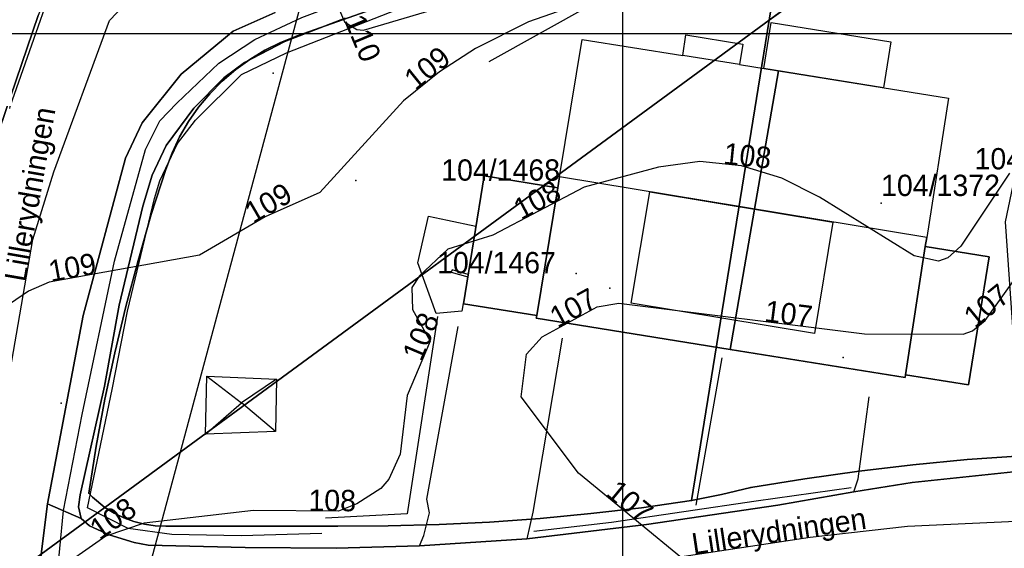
# Model space of a CAD drawing. Header units: metres. Extents: x 92348 to 92653, y 1600225 to 1600392.
# Tile 8 of 14: x 92472 to 92518, y 1600276 to 1600301. Entities that reach past the tile are written whole.
import ezdxf

# ---------------------------------------------------------------- set-up
doc = ezdxf.new("R2010")
doc.units = ezdxf.units.M
doc.header["$LTSCALE"] = 25.4
for name, color, linetype in [('Adresse', 10, 'Continuous'), ('AnnetVegarealAvgrensning', 10, 'Continuous'), ('ArealressursFlate', 10, 'Continuous'), ('ArealressursGrense', 10, 'Continuous'), ('Bygning', 10, 'Continuous'), ('Bygningsdelelinje', 10, 'Continuous'), ('Bygningslinje', 10, 'Continuous'), ('Eiendomsgrense', 10, 'Continuous'), ('elveg20.v_kartverket_255_veglenke', 10, 'Continuous'), ('GatenavnTekst', 10, 'Continuous'), ('Gidtekst', 10, 'Continuous'), ('Gjerde', 10, 'Continuous'), ('GnrBnrTekst', 10, 'Continuous'), ('Hekk', 10, 'Continuous'), ('HoydeTekst', 10, 'Continuous'), ('HøydeKurve', 10, 'Continuous'), ('Kumlokk', 10, 'Continuous'), ('Mast', 10, 'Continuous'), ('MurLoddrett', 10, 'Continuous'), ('Mønelinje', 10, 'Continuous'), ('Rutenett', 10, 'Continuous'), ('Takkant', 10, 'Continuous'), ('Taksprang', 10, 'Continuous'), ('TaksprangBunn', 10, 'Continuous'), ('Teig', 10, 'Continuous'), ('Teiggrensepunkt', 10, 'Continuous'), ('TrappBygg', 10, 'Continuous'), ('Trase', 10, 'Continuous'), ('VegAnnenAvgrensning', 10, 'Continuous'), ('Vegdekkekant', 10, 'Continuous'), ('VegFiktivGrense', 10, 'Continuous'), ('VegGåendeOgSyklende', 10, 'Continuous'), ('VegKjørende', 10, 'Continuous'), ('Veranda', 10, 'Continuous')]:
    doc.layers.add(name, color=color, linetype=linetype)

# ---------------------------------------------------------------- blocks, each defined once
blk = doc.blocks.new('Alle data_NTM 10_NN2000_FeatureWriter_6_0_FMEBLOCK1')
at = {"layer": 'ArealressursFlate'}
for points in [[(-11.28, 10.35), (-9.45, 15.69)], [(1.67, 15.83), (-0.31, 14.95), (-2.75, 12.94), (-4.58, 10.66), (-5.36, 8.99), (-7.35, 1.61), (-9.02, -7.23), (-9.54, -11.34)]]:
    blk.add_lwpolyline(points, dxfattribs=at)
blk = doc.blocks.new('Alle data_NTM 10_NN2000_FeatureWriter_6_0_FMEBLOCK2')
at = {"layer": 'VegKjørende'}
for points in [[(1.67, 15.83, 109.75), (-0.31, 14.95, 109.65), (-2.75, 12.94, 109.39), (-4.58, 10.66, 109.34), (-5.36, 8.99, 109.23), (-7.35, 1.61, 108.84), (-9.02, -7.23, 108.26), (-9.54, -11.34, 108.06)], [(-10.77, 11.42, 109.52), (-7.82, 19.85, 109.94)]]:
    blk.add_polyline3d(points, dxfattribs=at)

msp = doc.modelspace()

# ---------------------------------------------------------------- linework, layer by layer
at = {"layer": 'Adresse'}
for p in [(92499.409, 1600288.051), (92510.34, 1600284.793)]:
    msp.add_point(p, dxfattribs=at)
at = {"layer": 'AnnetVegarealAvgrensning'}
for points in [[(92490.47, 1600275.95, 107.31), (92490.67, 1600276.44, 107.29), (92490.94, 1600277.5, 107.13), (92490.82, 1600278.14, 107.06), (92492.28, 1600286.24, 107.06)], [(92497.17, 1600285.7, 106.92), (92495.79, 1600277.53, 107.15), (92495.51, 1600276.29, 107.16)], [(92510.85, 1600278.49, 106.57), (92511.05, 1600279.1, 106.6), (92511.57, 1600282.95, 106.68)]]:
    msp.add_polyline3d(points, dxfattribs=at)
at = {"layer": 'ArealressursFlate'}
for points in [[(92508.13, 1600333.53), (92503.53, 1600331.56), (92496.26, 1600328.42), (92494.5, 1600328.83), (92492.22, 1600329.11), (92490.22, 1600328.98), (92488.02, 1600328.5), (92486.41, 1600327.81), (92485.31, 1600327.2), (92483.41, 1600325.76), (92482.4, 1600324.73), (92482.12, 1600324.2), (92480.86, 1600321.85), (92479.46, 1600318.27), (92476.9, 1600311.69), (92475.21, 1600307.52), (92474.14, 1600304.83), (92473.78, 1600303.89), (92472.59, 1600300.84), (92470.76, 1600295.5)], [(92518.33, 1600279.43), (92513.59, 1600278.93), (92510.85, 1600278.49), (92507.28, 1600277.87), (92501.12, 1600276.96), (92495.51, 1600276.29), (92490.47, 1600275.95), (92486.56, 1600275.84), (92482.29, 1600275.88), (92477.74, 1600275.98), (92477.09, 1600276.11), (92475.92, 1600276.47), (92474.99, 1600276.89), (92474.61, 1600277.23), (92473.02, 1600277.92), (92474.69, 1600286.76), (92476.68, 1600294.14), (92477.46, 1600295.81), (92479.29, 1600298.09), (92481.73, 1600300.1), (92483.71, 1600300.98)], [(92472.5, 1600273.81), (92473.02, 1600277.92), (92474.61, 1600277.23), (92474.99, 1600276.89), (92475.92, 1600276.47), (92477.09, 1600276.11), (92477.74, 1600275.98), (92482.29, 1600275.88), (92486.56, 1600275.84), (92490.47, 1600275.95), (92495.51, 1600276.29), (92501.12, 1600276.96), (92507.28, 1600277.87), (92510.85, 1600278.49), (92513.59, 1600278.93), (92518.33, 1600279.43)]]:
    msp.add_lwpolyline(points, dxfattribs=at)
at = {"layer": 'ArealressursGrense'}
msp.add_line((92495.51, 1600276.29), (92490.47, 1600275.95), dxfattribs=at)
for points in [[(92473.78, 1600303.89), (92472.59, 1600300.84), (92470.76, 1600295.5), (92469.23, 1600289.52), (92468.32, 1600285.85), (92467.6, 1600282.17)], [(92473.02, 1600277.92), (92474.69, 1600286.76), (92476.68, 1600294.14), (92477.46, 1600295.81), (92479.29, 1600298.09), (92481.73, 1600300.1), (92483.71, 1600300.98)], [(92518.33, 1600279.43), (92513.59, 1600278.93), (92510.85, 1600278.49)], [(92510.85, 1600278.49), (92507.28, 1600277.87), (92501.12, 1600276.96), (92495.51, 1600276.29)], [(92472.07, 1600269.12), (92472.46, 1600273.53), (92472.5, 1600273.81), (92473.02, 1600277.92)], [(92490.47, 1600275.95), (92486.56, 1600275.84), (92482.29, 1600275.88), (92477.74, 1600275.98), (92477.09, 1600276.11), (92475.92, 1600276.47), (92474.99, 1600276.89), (92474.61, 1600277.23), (92473.02, 1600277.92)]]:
    msp.add_lwpolyline(points, dxfattribs=at)
at = {"layer": 'Bygning'}
for points in [[(92505.49, 1600298.54, 112.12), (92507.31, 1600298.24, 112.12), (92505.04, 1600285.17, 112.09), (92495.95, 1600286.64, 112.01), (92495.98, 1600286.76, 112.09), (92496.96, 1600292.76, 109.28), (92497.04, 1600293.27, 116.59), (92498.1, 1600299.72, 112.11), (92502.82, 1600298.96, 112.11), (92502.97, 1600299.94, 110.22), (92505.64, 1600299.5, 110.22)], [(92507.31, 1600298.24, 112.12), (92515.29, 1600296.96, 112.12), (92514.27, 1600290.42, 116.58), (92514.2, 1600290, 116.3), (92513.27, 1600283.98, 109.28), (92513.25, 1600283.85, 112.17), (92505.04, 1600285.17, 112.09)], [(92495.98, 1600286.76, 109.28), (92492.54, 1600287.31, 109.28), (92493.5, 1600293.31, 109.28), (92496.96, 1600292.76, 109.28)], [(92514.2, 1600290, 109.28), (92517.2, 1600289.52, 109.28), (92516.23, 1600283.51, 109.28), (92513.27, 1600283.98, 109.28)], [(92480.43, 1600281.2, 111.18), (92480.49, 1600283.92, 111.23), (92483.76, 1600283.77, 111.23), (92483.72, 1600281.32, 111.21)]]:
    msp.add_polyline3d(points, close=True, dxfattribs=at)
at = {"layer": 'Bygningsdelelinje'}
for p, q in [((92505.04, 1600285.17, 112.09), (92507.31, 1600298.24, 112.12)), ((92495.98, 1600286.76, 109.28), (92496.96, 1600292.76, 109.28)), ((92514.2, 1600290, 109.28), (92513.27, 1600283.98, 109.28))]:
    msp.add_line(p, q, dxfattribs=at)
at = {"layer": 'Bygningslinje'}
for p in [(92480.49, 1600283.92, 111.23), (92483.76, 1600283.77, 111.23), (92480.43, 1600281.2, 111.18), (92483.72, 1600281.32, 111.21)]:
    msp.add_line(p, (92482.13, 1600282.66, 111.82), dxfattribs=at)
msp.add_polyline3d([(92509.86, 1600291.14, 116.58), (92509, 1600285.92, 114.72), (92500.4, 1600287.34, 114.72), (92501.28, 1600292.56, 116.58), (92509.86, 1600291.14, 116.58)], dxfattribs=at)
at = {"layer": 'Eiendomsgrense'}
for p, q in [((92506.88, 1600300.62), (92508.02, 1600307.65)), ((92506.88, 1600300.62), (92515.1, 1600306.66)), ((92496.48, 1600304.05), (92484.73, 1600299.89)), ((92475.71, 1600277.76), (92506.88, 1600300.62)), ((92503.24, 1600278.08), (92506.88, 1600300.62)), ((92475.71, 1600277.76), (92465.1, 1600269.98)), ((92486.62, 1600276.87), (92478.59, 1600276.87))]:
    msp.add_line(p, q, dxfattribs=at)
for points in [[(92484.73, 1600299.89), (92483.96, 1600299.58), (92483.22, 1600299.22), (92482.51, 1600298.78), (92481.85, 1600298.3), (92481.22, 1600297.76), (92480.64, 1600297.17), (92480.11, 1600296.54), (92479.63, 1600295.86), (92479.21, 1600295.14), (92478.87, 1600294.4), (92478.57, 1600293.62)], [(92478.57, 1600293.62), (92477.89, 1600291.5), (92477.27, 1600289.35), (92476.7, 1600287.19), (92476.18, 1600285.01), (92475.72, 1600282.83), (92475.31, 1600280.63), (92474.96, 1600278.43)], [(92518.72, 1600280.18), (92516.17, 1600280), (92513.62, 1600279.76), (92511.09, 1600279.46), (92508.55, 1600279.1), (92506.02, 1600278.69)], [(92474.96, 1600278.43), (92475.14, 1600278.24), (92475.32, 1600278.08), (92475.52, 1600277.91), (92475.71, 1600277.76)], [(92506.02, 1600278.69), (92504.64, 1600278.37), (92503.24, 1600278.08)], [(92503.24, 1600278.08), (92500.88, 1600277.74), (92498.51, 1600277.47), (92496.14, 1600277.24), (92493.76, 1600277.07), (92491.39, 1600276.95), (92489, 1600276.89), (92486.62, 1600276.87)], [(92478.59, 1600276.87), (92478.08, 1600276.89), (92477.58, 1600276.97), (92477.08, 1600277.1), (92476.6, 1600277.27), (92476.15, 1600277.49), (92475.71, 1600277.76)]]:
    msp.add_lwpolyline(points, dxfattribs=at)
at = {"layer": 'elveg20.v_kartverket_255_veglenke'}
for points in [[(92473.431, 1600274.052, 108.94), (92476.608, 1600273.794, 108.939), (92484.016, 1600273.915, 108.639), (92490.619, 1600274.079, 108.239), (92497.493, 1600274.663, 108.139), (92508.799, 1600276.36, 107.739), (92513.372, 1600276.882, 107.539), (92525.56, 1600277.439, 107.139), (92536.529, 1600276.808, 107.139), (92546.738, 1600278.428, 107.239), (92551.65, 1600282.683, 107.239), (92553.326, 1600284.504, 107.339), (92555.603, 1600289.175, 107.439), (92556.274, 1600291.026, 107.439), (92559.459, 1600298.466, 107.839), (92560.673, 1600301.157, 107.939), (92564.952, 1600312.984, 108.639), (92565.039, 1600314.593, 108.939), (92563.365, 1600321.29, 109.439), (92561.921, 1600323.293, 109.639), (92556.228, 1600328.706, 110.039), (92548.132, 1600331.243, 110.739), (92545.291, 1600331.745, 110.939), (92526.127, 1600334.906, 111.739)], [(92473.431, 1600274.052, 108.94), (92473.774, 1600277.614, 108.17), (92474.65, 1600282.115, 108.56), (92476.167, 1600289.318, 109.04), (92477.613, 1600294.551, 109.34), (92478.29, 1600295.901, 109.39), (92479.093, 1600296.729, 109.51), (92481.066, 1600298.602, 109.66), (92482.741, 1600299.722, 109.71), (92484.954, 1600300.75, 109.79), (92491.27, 1600303.138, 110.16), (92497.692, 1600305.885, 110.68), (92499.862, 1600307.09, 110.83), (92500.917, 1600307.906, 110.88), (92502.412, 1600309.735, 110.92), (92503.741, 1600311.923, 111.01), (92504.425, 1600314.307, 111.09), (92504.758, 1600317.557, 111.16), (92504.66, 1600319.094, 111.22), (92504.223, 1600320.887, 111.24), (92503.372, 1600323.142, 111.586), (92501.678, 1600325.709, 112.027), (92500.472, 1600326.99, 112.28)], [(92470.267, 1600278.456, 109.24), (92472.338, 1600290.331, 110.039), (92473.317, 1600293.507, 110.239), (92475.924, 1600300.605, 110.639), (92476.951, 1600301.68, 110.739)]]:
    msp.add_polyline3d(points, dxfattribs=at)
at = {"layer": 'Gidtekst'}
for p in [(92487.491, 1600293.092), (92512.123, 1600292.039), (92497.827, 1600288.736)]:
    msp.add_point(p, dxfattribs=at)
at = {"layer": 'Gjerde'}
for points in [[(92485.89, 1600276.54, 108.16), (92482.11, 1600276.43, 108.29), (92478.86, 1600276.49, 108.44), (92476.8, 1600276.76, 108.56), (92474.9, 1600277.74, 108.73), (92476.06, 1600283.29, 109.19), (92476.78, 1600286.96, 109.47), (92478.04, 1600292.25, 109.86), (92478.29, 1600293.09, 109.95), (92479.12, 1600294.83, 109.95), (92479.97, 1600295.93, 110), (92482.13, 1600298.07, 110.26), (92484.23, 1600299.09, 110.39), (92490.58, 1600301.59, 110.94), (92495.13, 1600303.28, 111.12), (92499.52, 1600305.32, 111.4), (92500.44, 1600306.02, 111.54), (92502.86, 1600308.25, 111.79), (92503.62, 1600309.3, 111.82)], [(92510.72, 1600278.68, 107.07), (92506.26, 1600278.05, 107.25), (92499.48, 1600277.05, 107.62), (92495.83, 1600276.63, 107.74)]]:
    msp.add_polyline3d(points, dxfattribs=at)
at = {"layer": 'Hekk'}
msp.add_line((92504.65, 1600284.77, 107.81), (92503.44, 1600277.86, 107.77), dxfattribs=at)
at = {"layer": 'HøydeKurve'}
for points in [[(92518.06, 1600304.4, 109), (92516.75, 1600304.48, 109), (92513.94, 1600305.44, 109), (92508.31, 1600305.92, 109), (92506.89, 1600305.82, 109), (92503.89, 1600303.99, 109), (92501.46, 1600303.04, 109), (92498.33, 1600301.5, 109), (92495.59, 1600300.54, 109), (92493.1, 1600299.29, 109), (92491.41, 1600298.2, 109), (92489.72, 1600296.84, 109), (92485.8, 1600292.54, 109), (92483.24, 1600291.39, 109), (92480.16, 1600289.6, 109), (92473.1, 1600288.32, 109), (92472.13, 1600287.9, 109), (92470.34, 1600286.69, 109)], [(92486.54, 1600301.53, 110), (92486.95, 1600300.55, 110), (92487.53, 1600300.19, 110), (92487.85, 1600300.16, 110), (92496.58, 1600302.75, 110)], [(92518.15, 1600293.44, 108), (92515.86, 1600290.01, 108), (92515.26, 1600289.47, 108), (92514.82, 1600289.32, 108), (92513.67, 1600289.57, 108), (92509.23, 1600292.31, 108), (92507.47, 1600293.2, 108), (92505.58, 1600293.79, 108), (92503.63, 1600293.99, 108), (92501.69, 1600293.72, 108), (92498.2, 1600292.79, 108), (92493.92, 1600290.53, 108), (92491.81, 1600289.88, 108), (92490.47, 1600288.62, 108), (92490.12, 1600288.07, 108), (92490.15, 1600287.05, 108), (92490.98, 1600285.56, 108), (92489.9, 1600283.01, 108), (92489.57, 1600280.25, 108), (92489.04, 1600279.08, 108), (92488.66, 1600278.65, 108), (92487.53, 1600277.92, 108), (92486.68, 1600277.58, 108), (92482.68, 1600277.61, 108), (92477.55, 1600277.01, 108), (92475.76, 1600276.4, 108), (92473.21, 1600274.62, 108)], [(92503.03, 1600275.17, 107), (92497.93, 1600279.37, 107), (92495.25, 1600282.94, 107), (92495.5, 1600284.95, 107), (92496.23, 1600285.76, 107), (92498.81, 1600287.17, 107), (92499.82, 1600287.34, 107), (92511.34, 1600285.9, 107), (92515.97, 1600285.89, 107), (92516.42, 1600286.05, 107), (92517.01, 1600286.53, 107), (92518.67, 1600288.84, 107), (92519.93, 1600290.06, 107), (92522.65, 1600291.18, 107), (92524.54, 1600291.63, 107), (92529.37, 1600291.4, 107), (92532.23, 1600290.79, 107), (92536.13, 1600290.99, 107), (92542.09, 1600290.13, 107), (92543.92, 1600290.45, 107), (92547.16, 1600291.71, 107), (92548.91, 1600291.74, 107), (92549.8, 1600291.99, 107), (92551.22, 1600292.68, 107)]]:
    msp.add_polyline3d(points, dxfattribs=at)
at = {"layer": 'Kumlokk'}
msp.add_point((92473.66, 1600282.65, 108.46), dxfattribs=at)
at = {"layer": 'Mast'}
msp.add_point((92483.61, 1600298.13, 109.92), dxfattribs=at)
at = {"layer": 'MurLoddrett'}
for points in [[(92493.74, 1600298.69, 109.23), (92498.61, 1600301.39, 109.28), (92504.48, 1600304.55, 109.28)], [(92491.32, 1600286.72, 107.97), (92489.9, 1600277.45, 107.89), (92486.07, 1600277.25, 107.75)]]:
    msp.add_polyline3d(points, dxfattribs=at)
at = {"layer": 'Mønelinje'}
msp.add_line((92514.27, 1600290.42, 116.58), (92497.04, 1600293.27, 116.59), dxfattribs=at)
at = {"layer": 'Rutenett'}
for p, q in [((92500, 1600386.577), (92500, 1600225.094)), ((92347.8, 1600300), (92626.349, 1600300))]:
    msp.add_line(p, q, dxfattribs=at)
at = {"layer": 'Takkant'}
for p, q in [((92505.49, 1600298.54, 112.12), (92507.31, 1600298.24, 112.12)), ((92497.04, 1600293.27, 116.59), (92496.96, 1600292.76, 116.24)), ((92514.2, 1600290, 116.3), (92514.27, 1600290.42, 116.58))]:
    msp.add_line(p, q, dxfattribs=at)
for points in [[(92497.04, 1600293.27, 116.59), (92498.1, 1600299.72, 112.11), (92502.82, 1600298.96, 112.11)], [(92502.82, 1600298.96, 110.22), (92502.97, 1600299.94, 110.22), (92505.64, 1600299.5, 110.22), (92505.49, 1600298.54, 110.22)], [(92507.31, 1600298.24, 112.12), (92515.29, 1600296.96, 112.12), (92514.27, 1600290.42, 116.58)], [(92495.98, 1600286.76, 109.28), (92492.54, 1600287.31, 109.28), (92493.5, 1600293.31, 109.28), (92496.96, 1600292.76, 109.28)], [(92514.2, 1600290, 109.28), (92517.2, 1600289.52, 109.28), (92516.23, 1600283.51, 109.28), (92513.27, 1600283.98, 109.28)], [(92495.98, 1600286.76, 112.09), (92495.95, 1600286.64, 112.01), (92505.04, 1600285.17, 112.09)], [(92505.04, 1600285.17, 112.09), (92513.25, 1600283.85, 112.17), (92513.27, 1600283.98, 112.26)], [(92480.43, 1600281.2, 111.18), (92480.49, 1600283.92, 111.23), (92483.76, 1600283.77, 111.23), (92483.72, 1600281.32, 111.21), (92480.43, 1600281.2, 111.18)]]:
    msp.add_polyline3d(points, dxfattribs=at)
at = {"layer": 'Taksprang'}
for p, q in [((92505.49, 1600298.54, 112.12), (92502.82, 1600298.96, 112.11)), ((92495.98, 1600286.76, 112.09), (92496.96, 1600292.76, 116.24)), ((92513.27, 1600283.98, 112.26), (92514.2, 1600290, 116.3))]:
    msp.add_line(p, q, dxfattribs=at)
at = {"layer": 'TaksprangBunn'}
for p, q in [((92505.49, 1600298.54, 110.22), (92502.82, 1600298.96, 110.22)), ((92495.98, 1600286.76, 109.28), (92496.96, 1600292.76, 109.28)), ((92513.27, 1600283.98, 109.28), (92514.2, 1600290, 109.28))]:
    msp.add_line(p, q, dxfattribs=at)
at = {"layer": 'Teig'}
for points in [[(92508.02, 1600307.65), (92506.88, 1600300.62), (92475.71, 1600277.76), (92475.52, 1600277.91), (92475.32, 1600278.08), (92475.14, 1600278.24), (92474.96, 1600278.43), (92475.31, 1600280.63), (92475.72, 1600282.83), (92476.18, 1600285.01), (92476.7, 1600287.19), (92477.27, 1600289.35), (92477.89, 1600291.5), (92478.57, 1600293.62), (92478.87, 1600294.4), (92479.21, 1600295.14), (92479.63, 1600295.86), (92480.11, 1600296.54), (92480.64, 1600297.17), (92481.22, 1600297.76), (92481.85, 1600298.3), (92482.51, 1600298.78), (92483.22, 1600299.22), (92483.96, 1600299.58), (92484.73, 1600299.89), (92496.48, 1600304.05)], [(92496.48, 1600304.05), (92484.73, 1600299.89), (92483.96, 1600299.58), (92483.22, 1600299.22), (92482.51, 1600298.78), (92481.85, 1600298.3), (92481.22, 1600297.76), (92480.64, 1600297.17), (92480.11, 1600296.54), (92479.63, 1600295.86), (92479.21, 1600295.14), (92478.87, 1600294.4), (92478.57, 1600293.62), (92477.89, 1600291.5), (92477.27, 1600289.35), (92476.7, 1600287.19), (92476.18, 1600285.01), (92475.72, 1600282.83), (92475.31, 1600280.63), (92474.96, 1600278.43), (92475.14, 1600278.24), (92475.32, 1600278.08), (92475.52, 1600277.91), (92475.71, 1600277.76), (92465.1, 1600269.98)], [(92465.1, 1600269.98), (92475.71, 1600277.76), (92476.15, 1600277.49), (92476.6, 1600277.27), (92477.08, 1600277.1), (92477.58, 1600276.97), (92478.08, 1600276.89), (92478.59, 1600276.87), (92486.62, 1600276.87), (92489, 1600276.89), (92491.39, 1600276.95), (92493.76, 1600277.07), (92496.14, 1600277.24), (92498.51, 1600277.47), (92500.88, 1600277.74), (92503.24, 1600278.08), (92504.64, 1600278.37), (92506.02, 1600278.69), (92508.55, 1600279.1), (92511.09, 1600279.46), (92513.62, 1600279.76), (92516.17, 1600280), (92518.72, 1600280.18)]]:
    msp.add_lwpolyline(points, dxfattribs=at)
for points in [[(92515.1, 1600306.66), (92506.88, 1600300.62), (92508.02, 1600307.65)], [(92506.02, 1600278.69), (92504.64, 1600278.37), (92503.24, 1600278.08), (92506.88, 1600300.62), (92515.1, 1600306.66), (92521.01, 1600305.82), (92517.95, 1600291.16), (92518.72, 1600280.18), (92516.17, 1600280), (92513.62, 1600279.76), (92511.09, 1600279.46), (92508.55, 1600279.1)], [(92478.59, 1600276.87), (92478.08, 1600276.89), (92477.58, 1600276.97), (92477.08, 1600277.1), (92476.6, 1600277.27), (92476.15, 1600277.49), (92475.71, 1600277.76), (92506.88, 1600300.62), (92503.24, 1600278.08), (92500.88, 1600277.74), (92498.51, 1600277.47), (92496.14, 1600277.24), (92493.76, 1600277.07), (92491.39, 1600276.95), (92489, 1600276.89), (92486.62, 1600276.87)]]:
    msp.add_lwpolyline(points, close=True, dxfattribs=at)
at = {"layer": 'Teiggrensepunkt'}
for p in [(92506.88, 1600300.62), (92484.73, 1600299.89), (92478.57, 1600293.62), (92474.96, 1600278.43), (92506.02, 1600278.69), (92503.24, 1600278.08), (92475.71, 1600277.76), (92478.59, 1600276.87), (92486.62, 1600276.87)]:
    msp.add_point(p, dxfattribs=at)
at = {"layer": 'TrappBygg'}
msp.add_polyline3d([(92492.74, 1600288.58, 108.07), (92492.46, 1600286.96, 107.04), (92491.25, 1600286.85, 107.09), (92490.4, 1600289.24, 108.27), (92490.89, 1600291.42, 108.37), (92491.79, 1600291.23, 108.39), (92493.12, 1600290.96, 109.2), (92492.76, 1600288.68, 109.09), (92492.01, 1600288.91, 108.39), (92491.96, 1600288.8, 108.38), (92492.74, 1600288.58, 108.07)], dxfattribs=at)
at = {"layer": 'Trase'}
msp.add_polyline3d([(92464.74, 1600226.42, 136.39), (92488.46, 1600314.56, 131.7), (92506.05, 1600381.37, 142.34)], dxfattribs=at)
at = {"layer": 'VegAnnenAvgrensning'}
msp.add_line((92495.51, 1600276.29, 107.16), (92490.47, 1600275.95, 107.31), dxfattribs=at)
for points in [[(92471.25, 1600296.48, 109.52), (92471.27, 1600296.57, 109.52), (92474.22, 1600305, 109.94), (92477.79, 1600314.56, 110.41), (92480.9, 1600321.83, 110.93), (92482.12, 1600324.2, 111.03)], [(92518.33, 1600279.43, 106.36), (92513.59, 1600278.93, 106.47), (92510.85, 1600278.49, 106.57)]]:
    msp.add_polyline3d(points, dxfattribs=at)
at = {"layer": 'Vegdekkekant'}
for points in [[(92473.02, 1600277.92, 108.26), (92474.69, 1600286.76, 108.84), (92476.68, 1600294.14, 109.23), (92477.46, 1600295.81, 109.34), (92479.29, 1600298.09, 109.39), (92481.73, 1600300.1, 109.65), (92483.71, 1600300.98, 109.75)], [(92474.61, 1600277.23, 108.06), (92474.47, 1600277.79, 108.12), (92474.55, 1600278.34, 108.21), (92475.7, 1600283.44, 108.73), (92476.39, 1600287.25, 108.93), (92477.5, 1600291.9, 109.23), (92477.93, 1600293.35, 109.34), (92478.59, 1600294.74, 109.42), (92479.88, 1600296.5, 109.5), (92481.3, 1600297.91, 109.63), (92482.27, 1600298.63, 109.75), (92484.16, 1600299.62, 109.86), (92486.98, 1600300.72, 110.09)], [(92510.85, 1600278.49, 106.57), (92507.28, 1600277.87, 106.75), (92501.12, 1600276.96, 106.93), (92495.51, 1600276.29, 107.16)], [(92490.47, 1600275.95, 107.31), (92486.56, 1600275.84, 107.46), (92482.29, 1600275.88, 107.69), (92477.74, 1600275.98, 107.84), (92477.09, 1600276.11, 107.86), (92475.92, 1600276.47, 107.91), (92474.99, 1600276.89, 108.01), (92474.61, 1600277.23, 108.06)]]:
    msp.add_polyline3d(points, dxfattribs=at)
at = {"layer": 'VegFiktivGrense'}
msp.add_line((92474.61, 1600277.23, 108.06), (92473.02, 1600277.92, 108.26), dxfattribs=at)
msp.add_polyline3d([(92472.07, 1600269.12, 107.91), (92472.46, 1600273.53, 108.05), (92472.5, 1600273.81, 108.06), (92473.02, 1600277.92, 108.26)], dxfattribs=at)
at = {"layer": 'VegGåendeOgSyklende'}
msp.add_polyline3d([(92486.98, 1600300.72, 110.09), (92484.16, 1600299.62, 109.86), (92482.27, 1600298.63, 109.75), (92481.3, 1600297.91, 109.63), (92479.88, 1600296.5, 109.5), (92478.59, 1600294.74, 109.42), (92477.93, 1600293.35, 109.34), (92477.5, 1600291.9, 109.23), (92476.39, 1600287.25, 108.93), (92475.7, 1600283.44, 108.73), (92474.55, 1600278.34, 108.21), (92474.47, 1600277.79, 108.12), (92474.61, 1600277.23, 108.06), (92473.02, 1600277.92, 108.26), (92474.69, 1600286.76, 108.84), (92476.68, 1600294.14, 109.23), (92477.46, 1600295.81, 109.34), (92479.29, 1600298.09, 109.39), (92481.73, 1600300.1, 109.65), (92483.71, 1600300.98, 109.75)], dxfattribs=at)
at = {"layer": 'VegKjørende'}
msp.add_polyline3d([(92472.5, 1600273.81, 108.06), (92473.02, 1600277.92, 108.26), (92474.61, 1600277.23, 108.06), (92474.99, 1600276.89, 108.01), (92475.92, 1600276.47, 107.91), (92477.09, 1600276.11, 107.86), (92477.74, 1600275.98, 107.84), (92482.29, 1600275.88, 107.69), (92486.56, 1600275.84, 107.46), (92490.47, 1600275.95, 107.31), (92495.51, 1600276.29, 107.16), (92501.12, 1600276.96, 106.93), (92507.28, 1600277.87, 106.75), (92510.85, 1600278.49, 106.57), (92513.59, 1600278.93, 106.47), (92518.33, 1600279.43, 106.36)], dxfattribs=at)
at = {"layer": 'Veranda'}
for p, q in [((92505.49, 1600298.54, 110.84), (92502.82, 1600298.96, 110.84)), ((92495.98, 1600286.76, 110.5), (92496.96, 1600292.76, 110.5)), ((92514.2, 1600290, 110.5), (92513.27, 1600283.98, 110.5))]:
    msp.add_line(p, q, dxfattribs=at)
for points in [[(92506.62, 1600298.36, 109.36), (92506.97, 1600300.51, 109.36), (92512.59, 1600299.6, 109.36), (92512.24, 1600297.45, 109.36), (92506.62, 1600298.36, 109.36)], [(92502.82, 1600298.96, 110.84), (92502.97, 1600299.94, 110.84), (92505.64, 1600299.5, 110.84), (92505.49, 1600298.54, 110.84)], [(92496.96, 1600292.76, 110.5), (92493.5, 1600293.31, 110.5), (92492.54, 1600287.31, 110.5), (92495.98, 1600286.76, 110.5)], [(92513.27, 1600283.98, 110.5), (92516.23, 1600283.51, 110.5), (92517.2, 1600289.52, 110.5), (92514.2, 1600290, 110.5)]]:
    msp.add_polyline3d(points, dxfattribs=at)

# ---------------------------------------------------------------- block references
at = {"layer": 'ArealressursFlate'}
msp.add_blockref('Alle data_NTM 10_NN2000_FeatureWriter_6_0_FMEBLOCK1', (92482.04, 1600285.15), dxfattribs=at)
at = {"layer": 'VegKjørende'}
msp.add_blockref('Alle data_NTM 10_NN2000_FeatureWriter_6_0_FMEBLOCK2', (92482.04, 1600285.15), dxfattribs=at)

# ---------------------------------------------------------------- texts
at = {"layer": 'GatenavnTekst'}
for rotation, p in [(80.1076, (92471.985, 1600288.308, 109.903)), (8.5391, (92503.327, 1600275.539, 107.933))]:
    msp.add_text('Lillerydningen', height=1, rotation=rotation, dxfattribs=at).set_placement(p)
at = {"layer": 'GnrBnrTekst'}
for s, p in [('104/32', (92516.51, 1600293.62)), ('104/1468', (92491.49, 1600293.09)), ('104/1372', (92512.125, 1600292.37)), ('104/1467', (92491.295, 1600288.745))]:
    msp.add_text(s, height=1, dxfattribs=at).set_placement(p)
at = {"layer": 'HoydeTekst'}
for s, rotation, p in [('110', 292.7028, (92486.921, 1600300.62, 110)), ('109', 38.8248, (92490.277, 1600297.288, 109)), ('108', 354.144, (92504.7, 1600293.88, 108)), ('109', 30.1638, (92482.669, 1600291.058, 109)), ('108', 27.8357, (92495.234, 1600291.224, 108)), ('109', 10.2763, (92473.176, 1600288.334, 109)), ('107', 28.6571, (92496.947, 1600286.152, 107)), ('107', 39.1304, (92516.525, 1600286.135, 107)), ('107', 352.875, (92506.62, 1600286.49, 107)), ('108', 67.0459, (92490.556, 1600284.558, 108)), ('107', 320.5275, (92499.168, 1600278.351, 107)), ('108', 359.5703, (92485.26, 1600277.591, 108)), ('108', 34.9166, (92475.461, 1600276.192, 108))]:
    msp.add_text(s, height=1, rotation=rotation, dxfattribs=at).set_placement(p)

doc.saveas('drawing.dxf')
